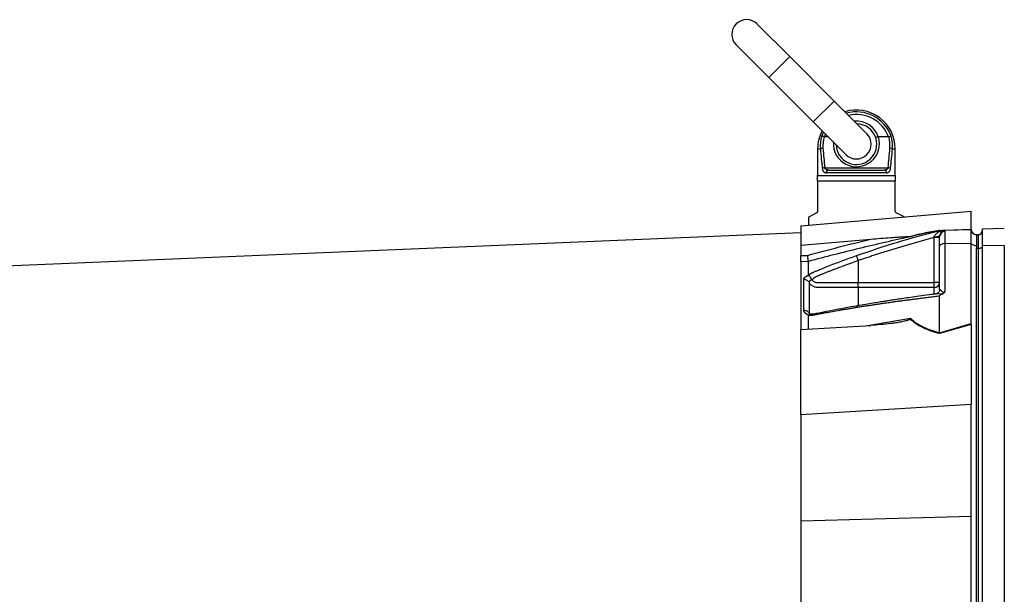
# Model space of a CAD drawing. Header units: millimetres. Extents: x 646 to 9630, y 5089 to 8792.
# Tile 6 of 13: x 5138 to 7801, y 7104 to 8659. Entities that reach past the tile are written whole.
import ezdxf

# ---------------------------------------------------------------- set-up
doc = ezdxf.new("R2010")
doc.units = ezdxf.units.MM
doc.header["$LTSCALE"] = 5

msp = doc.modelspace()

# ---------------------------------------------------------------- linework, layer by layer
at = {"color": 7, "linetype": 'Continuous', "lineweight": 25}
for p, q in [((7220.7, 8559), (7132.3, 8647.3)), ((7075.7, 8590.8), (7164.1, 8502.4)), ((7340.9, 8438.7), (7220.7, 8559)), ((7164.1, 8502.4), (7284.3, 8382.2)), ((7429.3, 8350.4), (7340.9, 8438.7)), ((7284.3, 8382.2), (7372.7, 8293.8)), ((7324.4, 8342.1), (7314.1, 8342.1)), ((7487.9, 8342.1), (7460.7, 8342.1)), ((7296, 8309.6), (7296, 8237.1)), ((7506, 8237.1), (7506, 8309.6)), ((7315.3, 8258.1), (7486.7, 8258.1)), ((7296, 8237.1), (7506, 8237.1)), ((7482.8, 8244.6), (7319.3, 8244.6)), ((7325.1, 8252.1), (7476.9, 8252.1)), ((7506, 8222.1), (7296, 8222.1)), ((7296, 8222.1), (7296, 8141.7)), ((7506, 8141.7), (7506, 8222.1)), ((7251, 8100.8), (7711, 8141)), ((7291.9, 8135), (7271, 8124.6)), ((7271, 8124.6), (7271, 8102.5)), ((7529.8, 8125.2), (7510.2, 8135)), ((7711, 8092.1), (7711, 8141)), ((7251, 8100.8), (7251, 8048.5)), ((7251, 8082.1), (2441, 7879.6)), ((7623.2, 8087.8), (7626, 8088.6)), ((7626.2, 8088.5), (7624.4, 8088.1)), ((7626, 8073.2), (7626, 8074.1)), ((7626, 8071.4), (7626, 8073.2)), ((7626, 8045.6), (7626, 8071.4)), ((7640.5, 8089.1), (7711, 8091.5)), ((7640.5, 8089.1), (7640.5, 8087.9)), ((7640.5, 8087.9), (7640.5, 8085.7)), ((7640.5, 8085.7), (7640.5, 8053.1)), ((7711, 8054.3), (7711, 8091.5)), ((7726, 8077.1), (7726, 8047.1)), ((7731, 8077.1), (7726, 8077.1)), ((7731, 8039.6), (7731, 8077.1)), ((7801, 8093.4), (7741, 8092.3)), ((7741, 8092.3), (7741, 8047.2)), ((7251, 8048.5), (7440, 8065)), ((7251, 8048.5), (7251, 8020.5)), ((7611, 7947.8), (7611, 8069.2)), ((7626, 7929), (7626, 8045.6)), ((7640.5, 8053.1), (7711, 8054.3)), ((7640.5, 8053.1), (7640.5, 7922.9)), ((7711, 7836.5), (7711, 8054.3)), ((7726, 8047.1), (7726, 8039.6)), ((7801, 8047.7), (7741, 8047.2)), ((7741, 8047.2), (7741, 6837.2)), ((7801, 8047.7), (7801, 6837.7)), ((7251, 8020.5), (7268.8, 8021.1)), ((7726, 6829.6), (7726, 8039.6)), ((7731, 8039.6), (7726, 8039.6)), ((7731, 6829.6), (7731, 8039.6)), ((7271, 8004.5), (7251, 8003.9)), ((7251, 8003.9), (7251, 7820.5)), ((7406, 8006.8), (7406, 7947.8)), ((7271, 7966.9), (7271.7, 7967.1)), ((7406, 7947.8), (7611, 7947.8)), ((7626, 7947.8), (7611, 7947.8)), ((7611, 7934.4), (7611, 7947.8)), ((7611, 7934.4), (7406, 7934.4)), ((7626, 7811.9), (7626, 7910.6)), ((7271.7, 7859.6), (7271, 7859.8)), ((7271, 7821.7), (7271, 7858.1)), ((7251, 7820.5), (7440, 7831.6)), ((7711, 7834.1), (7625.9, 7809.4)), ((7626, 7811.8), (7711, 7836.5)), ((7711, 7832.9), (7711, 7617.9)), ((7251, 7590.8), (7251, 7820.5)), ((7251, 7590.8), (7711, 7617.9)), ((7711, 7315.2), (7711, 7617.9)), ((7251, 7590.8), (7251, 7302.1)), ((7251, 7302.1), (7711, 7315.2)), ((7251, 7302.1), (7251, 7020.1)), ((7711, 7051.2), (7711, 7315.2))]:
    msp.add_line(p, q, dxfattribs=at)
at = {"color": 8, "linetype": 'Continuous', "lineweight": 25}
for p, q in [((7220.7, 8559), (7164.1, 8502.4)), ((7340.9, 8438.7), (7284.3, 8382.2)), ((7307.2, 8343.8), (7311.9, 8354.7)), ((7317.2, 8349.3), (7314.1, 8342.1)), ((7296, 8309.6), (7303.5, 8309.6)), ((7498.5, 8309.6), (7506, 8309.6)), ((7641.3, 8089.4), (7711, 8091.8)), ((7611, 7916.3), (7611, 7934.4)), ((7426.6, 7830.8), (7547.2, 7850.7))]:
    msp.add_line(p, q, dxfattribs=at)
at = {"color": 7, "linetype": 'Continuous', "lineweight": 25, "flags": 128}
for points in [[(7726, 8047.1), (7723.2, 8047.2), (7720.4, 8047.6), (7717.8, 8048.3), (7715.6, 8049.2), (7713.7, 8050.3), (7712.3, 8051.5), (7711.4, 8052.9), (7711, 8054.3)], [(7741, 8044.6), (7740.8, 8043.6), (7740.3, 8042.7), (7739.3, 8041.8), (7738.1, 8041), (7736.6, 8040.4), (7734.8, 8040), (7733, 8039.7), (7731, 8039.6)]]:
    msp.add_lwpolyline(points, dxfattribs=at)
at = {"color": 7, "linetype": 'Continuous', "lineweight": 25}
for centre, radius, start, end in [((7104, 8619.1), 40, 45, 225), ((7401, 8309.6), 105, 0, 107.2813), ((7401, 8322.1), 55, 17.9653, 88.3418), ((7401, 8309.6), 105, 152.2639, 180), ((7397.5, 8316.9), 94.3, 163.4133, 184.4382), ((7397.8, 8317.8), 87.6, 163.8487, 184.4386), ((7401, 8322.1), 55, 181.6582, 17.9653), ((7401, 8322.1), 40, 225, 45), ((7404.2, 8317.8), 87.6, 355.5614, 16.1513), ((7404.5, 8316.9), 94.3, 355.5618, 16.5867), ((7311.1, 8290.5), 20.6, 91.655, 111.5751), ((7491, 8290.5), 20.6, 68.4249, 88.345), ((7317, 8234.5), 23.7, 94.0546, 110.443), ((7485.1, 8234.5), 23.7, 69.557, 85.9454), ((7326.1, 8245.3), 6.83, 97.983, 186.2077), ((7476, 8245.3), 6.83, 353.7923, 82.017), ((7615, 8096.6), 25, 262.1759, 296.0599), ((7641, 8074.1), 15, 92, 180), ((7640.9, 8073.1), 14.9, 91.5169, 179.5524), ((7640.6, 8071.1), 14.6, 90.5844, 178.6453), ((7726, 8092.1), 15, 180, 181.0431), ((7726, 8092.1), 15, 182, 270), ((7731, 8087.1), 10, 270, 0), ((7611.8, 7948.7), 14.3, 267.0312, 356.6861)]:
    msp.add_arc(centre, radius, start, end, dxfattribs=at)
at = {"color": 8, "linetype": 'Continuous', "lineweight": 25}
for centre, radius, start, end in [((7401, 8309.6), 99.9, 20.0318, 105.7351), ((7401, 8309.6), 92.8, 20.5075, 103.234), ((7401, 8322.1), 62.5, 18.597, 95.2082), ((7401, 8323.5), 62.5, 176.0104, 17.2832)]:
    msp.add_arc(centre, radius, start, end, dxfattribs=at)
at = {"color": 7, "linetype": 'Continuous', "lineweight": 25}
for centre, major_axis, ratio, start_param, end_param in [((7401, 8497.1), (0, 501.4), 0.194444, 1.950954, 2.067456), ((7401, 8497.1), (0, 501.4), 0.194444, 4.215729, 4.332232), ((7401, 8495.6), (0, 501.4), 0.209402, 1.950954, 2.067456), ((7401, 8495.6), (0, 501.4), 0.209402, 4.215729, 4.332232), ((7726, 7839.6), (1.6, 66.2), 0.225259, 1.658536, 1.676742)]:
    msp.add_ellipse(centre, major_axis=major_axis, ratio=ratio, start_param=start_param, end_param=end_param, dxfattribs=at)
for points, knots in [([(7313.7, 8342.1), (7313, 8342.4), (7312.3, 8342.6), (7310.9, 8343), (7310.3, 8343.2), (7309.1, 8343.5), (7308.6, 8343.6), (7307.7, 8343.7), (7307.4, 8343.8), (7307.2, 8343.8)], [0, 0, 0, 0, 0.25, 0.25, 0.5, 0.5, 0.75, 0.75, 1, 1, 1, 1]), ([(7460.3, 8342), (7459.8, 8341.9), (7459.3, 8341.7), (7458.4, 8341.4), (7458, 8341.2), (7457.1, 8340.9), (7456.7, 8340.8), (7455.9, 8340.5), (7455.6, 8340.3), (7454.6, 8339.9), (7454.1, 8339.7), (7453.5, 8339.3), (7453.3, 8339.1), (7453.3, 8339)], [0, 0, 0, 0, 0.125, 0.125, 0.25, 0.25, 0.375, 0.375, 0.5, 0.5, 0.75, 0.75, 1, 1, 1, 1]), ([(7488.4, 8342.1), (7489.1, 8342.4), (7489.8, 8342.6), (7491.1, 8343), (7491.8, 8343.2), (7492.9, 8343.5), (7493.4, 8343.6), (7494.3, 8343.7), (7494.6, 8343.8), (7494.9, 8343.8)], [0, 0, 0, 0, 0.25, 0.25, 0.5, 0.5, 0.75, 0.75, 1, 1, 1, 1]), ([(7308.7, 8256.7), (7308.8, 8255.7), (7309, 8254.8), (7309.4, 8252.9), (7309.7, 8252.1), (7310.4, 8250.5), (7310.7, 8249.8), (7311.5, 8248.5), (7312, 8247.9), (7312.9, 8246.9), (7313.4, 8246.5), (7314.5, 8245.8), (7315, 8245.5), (7316.8, 8244.8), (7318, 8244.6), (7319.3, 8244.6)], [0, 0, 0, 0, 0.125, 0.125, 0.25, 0.25, 0.375, 0.375, 0.5, 0.5, 0.625, 0.625, 0.75, 0.75, 1, 1, 1, 1]), ([(7325.1, 8252.1), (7324.1, 8252.1), (7323.1, 8252.2), (7321.1, 8252.5), (7320.1, 8252.8), (7318.3, 8253.7), (7317.5, 8254.3), (7316.4, 8255.5), (7316.1, 8256), (7315.6, 8257), (7315.4, 8257.5), (7315.3, 8258.1)], [0, 0, 0, 0, 0.25, 0.25, 0.5, 0.5, 0.75, 0.75, 0.875, 0.875, 1, 1, 1, 1]), ([(7486.7, 8258.1), (7486.6, 8257.5), (7486.4, 8257), (7485.9, 8256), (7485.6, 8255.5), (7484.6, 8254.3), (7483.7, 8253.7), (7481.9, 8252.8), (7481, 8252.5), (7479, 8252.2), (7478, 8252.1), (7476.9, 8252.1)], [0, 0, 0, 0, 0.125, 0.125, 0.25, 0.25, 0.5, 0.5, 0.75, 0.75, 1, 1, 1, 1]), ([(7482.8, 8244.6), (7484.1, 8244.6), (7485.3, 8244.8), (7487.6, 8245.7), (7488.7, 8246.4), (7490.1, 8247.9), (7490.5, 8248.5), (7491.3, 8249.8), (7491.7, 8250.5), (7492.3, 8252.1), (7492.6, 8253), (7493, 8254.8), (7493.2, 8255.7), (7493.3, 8256.7)], [0, 0, 0, 0, 0.25, 0.25, 0.5, 0.5, 0.625, 0.625, 0.75, 0.75, 0.875, 0.875, 1, 1, 1, 1]), ([(7506, 8237.1), (7506, 8235), (7506, 8232.6), (7506, 8227.6), (7506, 8224.9), (7506, 8222.1)], [0, 0, 0, 0, 0.5, 0.5, 1, 1, 1, 1]), ([(7296, 8141.7), (7296, 8141.3), (7296, 8140.8), (7295.8, 8140), (7295.7, 8139.6), (7295.3, 8138.4), (7294.9, 8137.8), (7294.1, 8136.7), (7293.7, 8136.3), (7292.8, 8135.5), (7292.3, 8135.2), (7291.9, 8135)], [0, 0, 0, 0, 0.125, 0.125, 0.25, 0.25, 0.5, 0.5, 0.75, 0.75, 1, 1, 1, 1]), ([(7510.2, 8135), (7509.7, 8135.2), (7509.2, 8135.5), (7508.3, 8136.2), (7507.9, 8136.7), (7507.3, 8137.5), (7507.1, 8137.8), (7506.8, 8138.4), (7506.6, 8138.8), (7506.2, 8139.9), (7506, 8140.8), (7506, 8141.7)], [0, 0, 0, 0, 0.25, 0.25, 0.5, 0.5, 0.625, 0.625, 0.75, 0.75, 1, 1, 1, 1]), ([(7547.2, 8071.7), (7500.9, 8061.6), (7454.7, 8050.9), (7362.7, 8028.5), (7316.8, 8016.8), (7271, 8004.5)], [0, 0, 0, 0, 0.5, 0.5, 1, 1, 1, 1]), ([(7440, 8065), (7449, 8065.8), (7458, 8066.6), (7476, 8068), (7485, 8068.7), (7498.5, 8069.7), (7503, 8070), (7511.9, 8070.6), (7516.4, 8070.9), (7523.1, 8071.3), (7525.3, 8071.4), (7529.7, 8071.6), (7531.9, 8071.7), (7536.3, 8071.9), (7538.4, 8072), (7541.6, 8072), (7542.6, 8072.1), (7544.1, 8072), (7544.5, 8072), (7545.4, 8072), (7545.8, 8071.9), (7546, 8071.9)], [0, 0, 0, 0, 0.25, 0.25, 0.5, 0.5, 0.625, 0.625, 0.75, 0.75, 0.8125, 0.8125, 0.875, 0.875, 0.9375, 0.9375, 0.96875, 0.96875, 0.984375, 0.984375, 1, 1, 1, 1]), ([(7546, 8071.9), (7548.6, 8072.7), (7551.3, 8073.4), (7556.9, 8075), (7559.8, 8075.8), (7568.9, 8078), (7575.3, 8079.5), (7585.5, 8081.6), (7589, 8082.3), (7596.1, 8083.7), (7599.7, 8084.4), (7610.7, 8086.3), (7618.2, 8087.6), (7625.9, 8088.8)], [0, 0, 0, 0, 0.125, 0.125, 0.25, 0.25, 0.5, 0.5, 0.625, 0.625, 0.75, 0.75, 1, 1, 1, 1]), ([(7626, 8088.6), (7618.4, 8087.4), (7610.9, 8086.1), (7600, 8084.1), (7596.4, 8083.5), (7589.3, 8082.1), (7585.9, 8081.4), (7575.8, 8079.3), (7569.5, 8077.8), (7557.7, 8074.9), (7552.2, 8073.3), (7547.2, 8071.7)], [0, 0, 0, 0, 0.25, 0.25, 0.375, 0.375, 0.5, 0.5, 0.75, 0.75, 1, 1, 1, 1]), ([(7611.6, 8071.8), (7611.9, 8073), (7612.4, 8074.1), (7613.6, 8076.1), (7614.3, 8077.1), (7616.6, 8079.8), (7618.4, 8081.3), (7622.2, 8083.9), (7624.2, 8085.1), (7628.5, 8087.2), (7630.7, 8088.1), (7633.1, 8088.8)], [0, 0, 0, 0, 0.125, 0.125, 0.25, 0.25, 0.5, 0.5, 0.75, 0.75, 1, 1, 1, 1]), ([(7626, 8088.6), (7626, 8088.6), (7626.4, 8088.6), (7627.4, 8088.6), (7628, 8088.6), (7629.4, 8088.7), (7630.1, 8088.7), (7631.5, 8088.8), (7632.3, 8088.8), (7633.1, 8088.8)], [0, 0, 0, 0, 0.25, 0.25, 0.5, 0.5, 0.75, 0.75, 1, 1, 1, 1]), ([(7633.1, 8088.8), (7633.9, 8088.9), (7634.7, 8088.9), (7636.1, 8088.9), (7636.8, 8089), (7638.1, 8089), (7638.6, 8089), (7639.6, 8089.1), (7640.1, 8089.1), (7640.5, 8089.1)], [0, 0, 0, 0, 0.25, 0.25, 0.5, 0.5, 0.75, 0.75, 1, 1, 1, 1]), ([(7611, 8069.2), (7606.7, 8068), (7598.2, 8065.7), (7585.5, 8062.3), (7572.8, 8058.8), (7560.3, 8055.3), (7547.9, 8051.7), (7535.5, 8048.2), (7523.3, 8044.6), (7511.1, 8040.9), (7499, 8037.3), (7487.1, 8033.6), (7475.2, 8029.8), (7463.4, 8026.1), (7451.8, 8022.3), (7440.2, 8018.5), (7428.7, 8014.6), (7417.3, 8010.8), (7409.8, 8008.1), (7406, 8006.8)], [0, 0, 0, 0, 0.061953, 0.123509, 0.18467, 0.245435, 0.305808, 0.365787, 0.425376, 0.484574, 0.543383, 0.601804, 0.659839, 0.717488, 0.774754, 0.831636, 0.888137, 0.944258, 1, 1, 1, 1]), ([(7626, 8069.2), (7626, 8069.2), (7625.6, 8069.2), (7624.1, 8069.2), (7623, 8069.2), (7620.2, 8069.2), (7618.6, 8069.2), (7614.9, 8069.2), (7613, 8069.2), (7611, 8069.2)], [0, 0, 0, 0, 0.25, 0.25, 0.5, 0.5, 0.75, 0.75, 1, 1, 1, 1]), ([(7640.5, 8053.1), (7638.8, 8053), (7636.9, 8052.9), (7633.3, 8052.1), (7631.6, 8051.5), (7628.8, 8050.1), (7627.7, 8049.2), (7626.3, 8047.4), (7626, 8046.5), (7626, 8045.6)], [0, 0, 0, 0, 0.25, 0.25, 0.5, 0.5, 0.75, 0.75, 1, 1, 1, 1]), ([(7251, 8003.9), (7251, 8004.5), (7251, 8005.4), (7251, 8007.6), (7251, 8009), (7251, 8011.3), (7251, 8012), (7251, 8013.7), (7251, 8014.5), (7251, 8017.1), (7251, 8018.8), (7251, 8020.5)], [0, 0, 0, 0, 0.25, 0.25, 0.5, 0.5, 0.625, 0.625, 0.75, 0.75, 1, 1, 1, 1]), ([(7271, 8004.5), (7271, 8005.2), (7270.9, 8006.1), (7270.6, 8008.3), (7270.4, 8009.7), (7270.1, 8011.9), (7270, 8012.7), (7269.8, 8014.3), (7269.7, 8015.1), (7269.4, 8016.8), (7269.3, 8017.7), (7269, 8019.4), (7268.9, 8020.3), (7268.8, 8021.1)], [0, 0, 0, 0, 0.25, 0.25, 0.5, 0.5, 0.625, 0.625, 0.75, 0.75, 0.875, 0.875, 1, 1, 1, 1]), ([(7271, 7968.2), (7271.5, 7968.5), (7272.6, 7969.1), (7274.1, 7970), (7275.7, 7970.9), (7277.3, 7971.8), (7278.9, 7972.6), (7280.5, 7973.4), (7282.2, 7974.2), (7283.8, 7975), (7285.9, 7975.9), (7288.8, 7977.2), (7293.1, 7979), (7298.4, 7981.2), (7304.4, 7983.7), (7314.5, 7987.8), (7328.6, 7993.5), (7346.6, 8000.5), (7364.7, 8007.4), (7382.9, 8014.1), (7395.1, 8018.4), (7401.2, 8020.6)], [0, 0, 0, 0, 0.0134228, 0.0267382, 0.0399565, 0.0530881, 0.0661437, 0.0791341, 0.0920702, 0.1049632, 0.1178244, 0.141662, 0.1728313, 0.2170572, 0.2634912, 0.3121266, 0.4491557, 0.58733, 0.7237611, 0.8613131, 1, 1, 1, 1]), ([(7406, 8006.8), (7405.5, 8008.3), (7405, 8009.8), (7403.9, 8012.8), (7403.4, 8014.3), (7402.5, 8016.9), (7402.1, 8018), (7401.5, 8019.7), (7401.3, 8020.2), (7401.2, 8020.6)], [0, 0, 0, 0, 0.25, 0.25, 0.5, 0.5, 0.75, 0.75, 1, 1, 1, 1]), ([(7406, 8006.8), (7399.9, 8004.7), (7386.7, 8000.1), (7365.6, 7992.4), (7348.1, 7985.8), (7335.1, 7980.8), (7327.4, 7977.8), (7319.4, 7974.6), (7313.1, 7972.1), (7308.5, 7970.2), (7305.8, 7969.1), (7303.2, 7968), (7300.5, 7966.9), (7297.8, 7965.8), (7295.7, 7964.9), (7294, 7964.2), (7292.9, 7963.6), (7291.7, 7962.9), (7290.5, 7962.2), (7289.2, 7961.4), (7287.9, 7960.6), (7286.6, 7959.6), (7285.2, 7958.6), (7283.9, 7957.6), (7282.5, 7956.5), (7281.6, 7955.7), (7281.1, 7955.3)], [0, 0, 0, 0, 0.143085, 0.308796, 0.497427, 0.555835, 0.616742, 0.680167, 0.746121, 0.767405, 0.788723, 0.810074, 0.831456, 0.852865, 0.874301, 0.883002, 0.892336, 0.902282, 0.912815, 0.923904, 0.935514, 0.947608, 0.960145, 0.973084, 0.986383, 1, 1, 1, 1]), ([(7258.7, 7956.3), (7258.7, 7956.5), (7258.7, 7956.9), (7258.7, 7957.4), (7258.9, 7957.9), (7259, 7958.4), (7259.3, 7959), (7259.5, 7959.5), (7259.8, 7960), (7260.2, 7960.5), (7260.6, 7961), (7261.2, 7961.6), (7262.1, 7962.4), (7263.2, 7963.3), (7264.5, 7964.1), (7265.9, 7964.9), (7267.5, 7965.6), (7269.2, 7966.3), (7270.4, 7966.7), (7271, 7966.9)], [0, 0, 0, 0, 0.043919, 0.087472, 0.13073, 0.173768, 0.216664, 0.259492, 0.30233, 0.345255, 0.388344, 0.431671, 0.51489, 0.596546, 0.677156, 0.757259, 0.837405, 0.91814, 1, 1, 1, 1]), ([(7271.7, 7967.1), (7271.6, 7967.2), (7271.5, 7967.3), (7271.3, 7967.4), (7271.2, 7967.6), (7271.1, 7967.8), (7271, 7968), (7271, 7968.1), (7271, 7968.2)], [0, 0, 0, 0, 0.160202, 0.321039, 0.484027, 0.650625, 0.822199, 1, 1, 1, 1]), ([(7280.5, 7954.8), (7280.5, 7954.8), (7280.3, 7955), (7280.1, 7955.3), (7279.9, 7955.6), (7279.7, 7956), (7279.4, 7956.5), (7279.2, 7957.1), (7278.9, 7957.6), (7278.5, 7958.3), (7278.2, 7959), (7277.8, 7959.8), (7277.3, 7960.6), (7276.8, 7961.4), (7276.3, 7962.2), (7275.6, 7963.1), (7274.9, 7964), (7274.2, 7964.9), (7273.4, 7965.8), (7272.5, 7966.5), (7272, 7966.9), (7271.7, 7967.1)], [0, 0, 0, 0, 0.017248, 0.037456, 0.060913, 0.087838, 0.118407, 0.152763, 0.191026, 0.233291, 0.279627, 0.330072, 0.384627, 0.443251, 0.505852, 0.572276, 0.648655, 0.730209, 0.816408, 0.906598, 1, 1, 1, 1]), ([(7258.7, 7956.3), (7260.1, 7956.4), (7261.6, 7956.2), (7264.5, 7955.5), (7265.9, 7955), (7268.5, 7953.5), (7269.7, 7952.6), (7271.6, 7950.5), (7272.4, 7949.4), (7273, 7948.2)], [0, 0, 0, 0, 0.25, 0.25, 0.5, 0.5, 0.75, 0.75, 1, 1, 1, 1]), ([(7280.6, 7954.7), (7280.4, 7954.6), (7280, 7954.5), (7279.3, 7954.3), (7278.6, 7954.1), (7277.7, 7953.7), (7276.9, 7953.3), (7276, 7952.8), (7275.1, 7952.1), (7274.3, 7951.4), (7273.7, 7950.7), (7273.2, 7949.9), (7273, 7949), (7273, 7948.5), (7273, 7948.2)], [0, 0, 0, 0, 0.038504, 0.086514, 0.144034, 0.211029, 0.287449, 0.37325, 0.468405, 0.572922, 0.680036, 0.786786, 0.893373, 1, 1, 1, 1]), ([(7273, 7948.2), (7273, 7945.3), (7273, 7939.1), (7273, 7929.9), (7273, 7919.8), (7273, 7912.7), (7273, 7905.2), (7273, 7897.9), (7273, 7886.9), (7273, 7876.2), (7273, 7868.7), (7273, 7865.1)], [0.7589111, 0.7589111, 0.7589111, 0.7589111, 0.7820302, 0.8131687, 0.8443073, 0.8754458, 0.8754458, 0.9065844, 0.9377229, 0.9688615, 0.9919807, 0.9919807, 0.9919807, 0.9919807]), ([(7406, 7934.4), (7382.8, 7934.4), (7359.6, 7934.4), (7324.8, 7934.4), (7311.7, 7934.4), (7298.7, 7934.4), (7296.5, 7934.4), (7295.7, 7934.4), (7294.3, 7934.4), (7293.6, 7934.5), (7291.4, 7934.7), (7290, 7934.9), (7287.3, 7935.6), (7285.9, 7936.1), (7283.3, 7937.3), (7282.1, 7938), (7279.8, 7939.6), (7278.7, 7940.5), (7276.7, 7942.4), (7275.8, 7943.5), (7274.2, 7945.7), (7273.5, 7946.9), (7273, 7948.2)], [0, 0, 0, 0, 0.5, 0.5, 0.75, 0.78125, 0.78125, 0.796875, 0.796875, 0.8125, 0.8125, 0.84375, 0.84375, 0.875, 0.875, 0.90625, 0.90625, 0.9375, 0.9375, 0.96875, 0.96875, 1, 1, 1, 1]), ([(7281.4, 7954.7), (7282, 7953.5), (7282.9, 7952.5), (7284.9, 7950.9), (7286, 7950.2), (7288.3, 7949.1), (7289.6, 7948.7), (7292.1, 7948.1), (7293.4, 7947.9), (7295.4, 7947.9), (7296.1, 7947.9), (7297.4, 7947.9), (7299.4, 7947.9), (7304, 7947.9), (7318.6, 7947.9), (7353, 7947.9), (7384.8, 7947.8), (7406, 7947.8)], [0, 0, 0, 0, 0.03125, 0.03125, 0.0625, 0.0625, 0.09375, 0.09375, 0.125, 0.125, 0.140625, 0.140625, 0.15625, 0.1875, 0.25, 0.5, 1, 1, 1, 1]), ([(7406, 7934.4), (7406, 7935.6), (7406, 7937.6), (7406, 7942.3), (7406, 7945.1), (7406, 7947.8)], [0, 0, 0, 0, 0.5, 0.5, 1, 1, 1, 1]), ([(7626, 7910.6), (7621.8, 7910.1), (7613.5, 7909.1), (7601, 7907.6), (7588.6, 7906.1), (7576.3, 7904.5), (7564.1, 7903), (7551.9, 7901.4), (7539.9, 7899.9), (7527.9, 7898.3), (7516, 7896.7), (7504.1, 7895), (7492.4, 7893.4), (7480.7, 7891.7), (7469.1, 7890.1), (7457.6, 7888.4), (7446.2, 7886.7), (7434.8, 7884.9), (7423.5, 7883.2), (7412.3, 7881.4), (7404.9, 7880.3), (7401.2, 7879.7)], [0, 0, 0, 0, 0.055211, 0.110128, 0.164753, 0.219086, 0.273129, 0.326884, 0.38035, 0.43353, 0.486425, 0.539036, 0.591365, 0.643413, 0.695181, 0.746671, 0.797884, 0.848822, 0.899487, 0.949879, 1, 1, 1, 1]), ([(7615.3, 7916.5), (7611.6, 7916), (7598.7, 7914.4), (7577.8, 7911.5), (7553.8, 7908.2), (7533.6, 7905.2), (7517.1, 7902.8), (7504.6, 7900.9), (7495.1, 7899.5), (7486.3, 7898.1), (7475.6, 7896.4), (7461.8, 7894.2), (7445, 7891.5), (7425.2, 7888.2), (7411, 7885.8), (7403.4, 7884.5)], [0, 0, 0, 0, 0.050663, 0.180653, 0.293264, 0.388491, 0.466333, 0.526794, 0.564787, 0.601011, 0.651659, 0.716876, 0.796665, 0.891033, 1, 1, 1, 1]), ([(7626, 7929), (7625.9, 7927.8), (7625.7, 7925.3), (7623.7, 7921.4), (7620.7, 7918.5), (7617.4, 7916.9), (7616, 7916.7), (7615.4, 7916.6)], [0, 0, 0, 0, 0.204981, 0.429499, 0.670947, 0.870829, 1, 1, 1, 1]), ([(7626, 7929), (7626, 7929), (7626, 7929), (7626, 7929), (7626, 7929), (7626, 7929.1), (7626, 7929.1), (7626.1, 7929.2), (7626.1, 7929.2), (7626.2, 7929.2), (7626.3, 7929.2), (7626.6, 7929), (7626.9, 7928.7), (7628, 7927.7), (7628.9, 7926.7), (7630.6, 7925.1), (7631.2, 7924.5), (7632.4, 7923.3), (7633.2, 7922.8), (7634.4, 7922), (7634.9, 7921.8), (7635.9, 7921.5), (7636.5, 7921.4), (7637.7, 7921.5), (7638.3, 7921.7), (7639.5, 7922.2), (7640, 7922.6), (7640.5, 7922.9)], [0, 0, 0, 0, 0.003906, 0.003906, 0.007813, 0.015625, 0.03125, 0.03125, 0.0625, 0.0625, 0.125, 0.125, 0.25, 0.25, 0.5, 0.5, 0.625, 0.625, 0.75, 0.75, 0.8125, 0.8125, 0.875, 0.875, 0.9375, 0.9375, 1, 1, 1, 1]), ([(7633.1, 7916.4), (7631.5, 7915.8), (7630, 7915.1), (7628, 7913.7), (7627.4, 7913.2), (7626.7, 7912.3), (7626.4, 7912), (7626.1, 7911.4), (7626, 7911), (7626, 7910.6)], [0, 0, 0, 0, 0.5, 0.5, 0.75, 0.75, 0.875, 0.875, 1, 1, 1, 1]), ([(7633.1, 7916.4), (7633.9, 7916.7), (7634.7, 7917.1), (7636.1, 7918), (7636.8, 7918.5), (7638.1, 7919.6), (7638.6, 7920.2), (7639.6, 7921.5), (7640.1, 7922.2), (7640.5, 7922.9)], [0, 0, 0, 0, 0.25, 0.25, 0.5, 0.5, 0.75, 0.75, 1, 1, 1, 1]), ([(7403.4, 7884.5), (7380.5, 7880.3), (7347.1, 7874.2), (7309.3, 7867.1), (7288.3, 7862.2), (7279.3, 7861.9), (7274.7, 7861.7)], [0, 0, 0, 0, 0.521787, 0.759699, 0.879052, 1, 1, 1, 1]), ([(7271, 7859.8), (7270.7, 7860), (7270, 7860.2), (7269.1, 7860.6), (7268.1, 7861), (7267.2, 7861.4), (7266.4, 7861.9), (7265.6, 7862.4), (7264.8, 7862.9), (7264.1, 7863.4), (7263.4, 7863.9), (7262.8, 7864.5), (7262.2, 7865.1), (7261.6, 7865.7), (7260.9, 7866.5), (7260.2, 7867.5), (7259.5, 7868.7), (7259, 7870), (7258.7, 7871.3), (7258.7, 7872.2), (7258.7, 7872.7)], [0, 0, 0, 0, 0.0442489, 0.088103, 0.1316437, 0.1749545, 0.21812, 0.2612256, 0.3043574, 0.347601, 0.3910414, 0.4347626, 0.4788469, 0.5233746, 0.5684236, 0.6548026, 0.7405374, 0.8262412, 0.9125282, 1, 1, 1, 1]), ([(7258.7, 7872.7), (7260.1, 7872.7), (7261.5, 7872.6), (7264.5, 7871.9), (7265.9, 7871.4), (7268.5, 7870), (7269.7, 7869.2), (7271.6, 7867.3), (7272.4, 7866.2), (7273, 7865.1)], [0, 0, 0, 0, 0.25, 0.25, 0.5, 0.5, 0.75, 0.75, 1, 1, 1, 1]), ([(7401.2, 7879.7), (7397.8, 7879.1), (7390.9, 7878), (7380.7, 7876.3), (7370.5, 7874.6), (7360.4, 7872.8), (7347.3, 7870.6), (7331.3, 7867.7), (7315.5, 7864.8), (7302.9, 7862.5), (7295.5, 7861), (7290.2, 7860), (7287.2, 7859.5), (7284.6, 7859.1), (7282.1, 7858.7), (7279.5, 7858.4), (7276.6, 7858.2), (7273.8, 7858.1), (7271.9, 7858.1), (7271, 7858.1)], [0, 0, 0, 0, 0.0777766, 0.1551997, 0.2322716, 0.3089948, 0.3853718, 0.5305262, 0.6744738, 0.7474235, 0.8196146, 0.8463831, 0.8697605, 0.889755, 0.9063828, 0.929523, 0.9527995, 0.9762724, 1, 1, 1, 1]), ([(7271, 7858.1), (7271, 7858.2), (7271, 7858.4), (7271.1, 7858.8), (7271.2, 7859.1), (7271.4, 7859.3), (7271.6, 7859.5), (7271.7, 7859.6)], [0, 0, 0, 0, 0.212576, 0.416535, 0.614103, 0.807726, 1, 1, 1, 1]), ([(7271.7, 7859.6), (7272.5, 7860.3), (7274, 7861.5), (7275.5, 7861.5), (7276.1, 7861.5)], [0, 0, 0, 0, 0.542776, 1, 1, 1, 1]), ([(7277.3, 7861.5), (7276.9, 7861.6), (7276, 7861.8), (7274.6, 7862.4), (7273.4, 7863.2), (7273.5, 7863.1), (7273.5, 7863)], [0, 0, 0, 0, 0.121018, 0.347236, 0.71047, 1, 1, 1, 1]), ([(7546, 7848.6), (7545.8, 7848.2), (7545.4, 7847.8), (7544.5, 7847.2), (7544, 7846.9), (7542.6, 7846.2), (7541.5, 7845.8), (7538.4, 7844.6), (7536.2, 7844), (7531.9, 7842.9), (7529.7, 7842.3), (7525.2, 7841.4), (7523, 7841), (7516.3, 7839.7), (7511.9, 7839), (7502.9, 7837.7), (7498.5, 7837), (7485, 7835.4), (7476, 7834.4), (7458, 7832.8), (7449, 7832.1), (7440, 7831.6)], [0, 0, 0, 0, 0.015625, 0.015625, 0.03125, 0.03125, 0.0625, 0.0625, 0.125, 0.125, 0.1875, 0.1875, 0.25, 0.25, 0.375, 0.375, 0.5, 0.5, 0.75, 0.75, 1, 1, 1, 1]), ([(7625.9, 7809.4), (7618.2, 7811.4), (7610.7, 7813.6), (7599.7, 7817.4), (7596.1, 7818.7), (7589, 7821.6), (7585.5, 7823.1), (7575.3, 7828), (7568.9, 7831.5), (7559.8, 7837.5), (7556.9, 7839.6), (7551.3, 7844), (7548.6, 7846.2), (7546, 7848.6)], [0, 0, 0, 0, 0.25, 0.25, 0.375, 0.375, 0.5, 0.5, 0.75, 0.75, 0.875, 0.875, 1, 1, 1, 1]), ([(7547.2, 7850.7), (7552.2, 7845.9), (7557.7, 7841.6), (7569.5, 7833.7), (7575.8, 7830.2), (7585.9, 7825.4), (7589.3, 7823.9), (7596.4, 7821), (7600, 7819.7), (7610.9, 7816), (7618.4, 7813.8), (7626, 7811.9)], [0, 0, 0, 0, 0.25, 0.25, 0.5, 0.5, 0.625, 0.625, 0.75, 0.75, 1, 1, 1, 1])]:
    msp.add_open_spline(points, degree=3, knots=knots, dxfattribs=at)
for points in [[(7314.1, 8342.1), (7314, 8342.1), (7313.8, 8342.1), (7313.7, 8342.1)], [(7460.3, 8342), (7460.4, 8342.1), (7460.5, 8342.1), (7460.7, 8342.1)], [(7488.4, 8342.1), (7488.2, 8342.1), (7488.1, 8342.1), (7487.9, 8342.1)], [(7296, 8222.1), (7296, 8227.7), (7296, 8232.9), (7296, 8237.1)], [(7546, 8071.9), (7546.4, 8071.7), (7546.8, 8071.7), (7547.2, 8071.7)], [(7611, 8069.2), (7611.2, 8070), (7611.4, 8070.9), (7611.6, 8071.8)], [(7268.8, 8021.1), (7325.6, 8036.7), (7382.7, 8051.3), (7440, 8065)], [(7271, 7968.2), (7271, 7974.8), (7271, 7987.4), (7271, 7999), (7271, 8004.5)], [(7258.7, 7872.7), (7258.7, 7903.6), (7258.7, 7931.6), (7258.7, 7956.3)], [(7546, 7848.6), (7546.4, 7849.2), (7546.8, 7850), (7547.2, 7850.7)], [(7711, 7834.1), (7711, 7834.8), (7711, 7835.6), (7711, 7836.5)], [(7626, 7811.8), (7626, 7811), (7625.9, 7810.2), (7625.9, 7809.4)], [(7626, 7811.9), (7626, 7811.9), (7626, 7811.8), (7626, 7811.8)]]:
    msp.add_open_spline(points, degree=3, dxfattribs=at)
at = {"color": 8, "linetype": 'Continuous', "lineweight": 25}
for points, knots in [([(7401.2, 8020.6), (7438.3, 8033.2), (7511.6, 8058), (7586.3, 8077.9), (7623.2, 8087.8)], [0, 0, 0, 0, 0.5064478, 1, 1, 1, 1]), ([(7406, 7934.4), (7406, 7922.3), (7406, 7906.9), (7406, 7888.7), (7406, 7884.9)], [0, 0, 0, 0, 0.789481, 1, 1, 1, 1]), ([(7633.1, 7916.4), (7632.7, 7916.4), (7630.6, 7916.3), (7625.4, 7916.5), (7619.5, 7917), (7616.2, 7916.5), (7615.3, 7916.4)], [0, 0, 0, 0, 0.059045, 0.300683, 0.794115, 1, 1, 1, 1]), ([(7401.2, 7879.7), (7401.4, 7880.7), (7401.8, 7882.9), (7402.6, 7884.4), (7403.3, 7884.3), (7403.5, 7884.3)], [0, 0, 0, 0, 0.413141, 0.850221, 1, 1, 1, 1]), ([(7273, 7865.1), (7273, 7864.6), (7273, 7863.7), (7273.6, 7863), (7273.8, 7862.7)], [0, 0, 0, 0, 0.646094, 1, 1, 1, 1]), ([(7273, 7865.1), (7273.4, 7864.3), (7274.1, 7863.1), (7275.3, 7862.1), (7275.7, 7861.8)], [0, 0, 0, 0, 0.634021, 1, 1, 1, 1])]:
    msp.add_open_spline(points, degree=3, knots=knots, dxfattribs=at)

doc.saveas('drawing.dxf')
